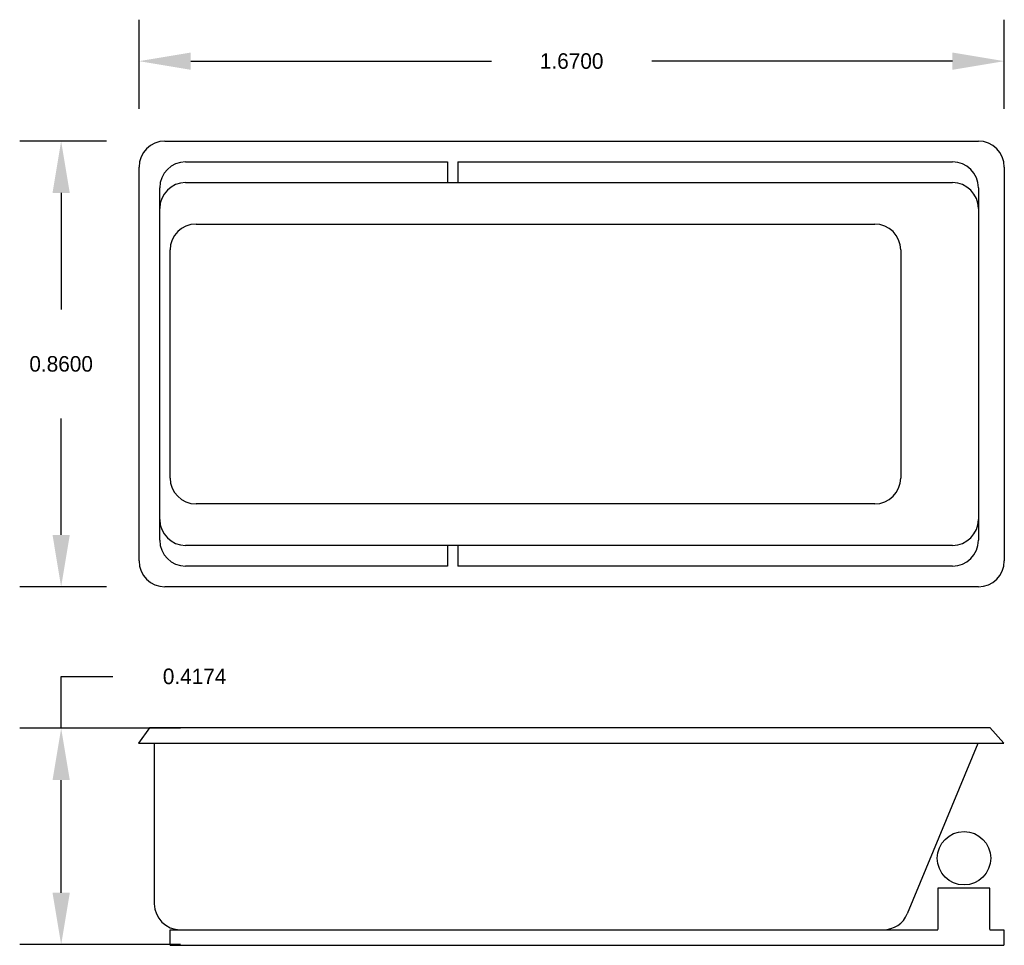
# Model space of a CAD drawing. Extents: x 15.24 to 17.14, y 14.72 to 16.51.
import ezdxf

# ---------------------------------------------------------------- set-up
doc = ezdxf.new("R2010")
doc.units = 0
doc.header["$MEASUREMENT"] = 0
doc.layers.get('0').update_dxf_attribs({"linetype": 'CONTINUOUS'})
doc.layers.get('DEFPOINTS').update_dxf_attribs({"linetype": 'CONTINUOUS'})
doc.dimstyles.get("Standard").update_dxf_attribs({"dimtxt": 0.18, "dimasz": 0.18, "dimexe": 0.18, "dimexo": 0.0625, "dimgap": 0.09, "dimtad": 0, "dimtih": 1, "dimtoh": 1, "dimdec": 4, "dimzin": 0, "dimdsep": 46, "dimtxsty": 'Standard', "dimcen": 0.09, "dimadec": 0, "dimazin": 0, "dimtfac": 1, "dimtdec": 4, "dimtofl": 0, "dimtmove": 0, "dimatfit": 3, "dimfxl": 0, "dimtolj": 1, "dimtzin": 0, "dimarcsym": 0})

# ---------------------------------------------------------------- blocks, each defined once
blk = doc.blocks.new('*D1')
at = {"color": 0, "linetype": 'ByBlock'}
for p, q in [((15.4114, 16.2722), (15.2436, 16.2722)), ((15.3236, 16.1722), (15.3236, 15.9472)), ((15.3236, 15.5122), (15.3236, 15.7372)), ((15.4114, 15.4122), (15.2436, 15.4122))]:
    blk.add_line(p, q, dxfattribs=at)
for points in [[(15.307, 16.1722), (15.3403, 16.1722), (15.3236, 16.2722)], [(15.307, 15.5122), (15.3403, 15.5122), (15.3236, 15.4122)]]:
    blk.add_solid(points, dxfattribs=at)
at = {"layer": 'DEFPOINTS', "color": 0, "linetype": 'ByBlock'}
for p in [(15.4739, 16.2722), (15.3236, 15.4122), (15.4739, 15.4122)]:
    blk.add_point(p, dxfattribs=at)
at = {"color": 0, "linetype": 'ByBlock', "insert": (15.3236, 15.8422), "char_height": 0.03, "attachment_point": 5}
blk.add_mtext('\\A1;0.8600', dxfattribs=at)
blk = doc.blocks.new('*D2')
at = {"color": 0, "linetype": 'ByBlock'}
for p, q in [((15.3237, 15.1392), (15.3237, 15.2392)), ((15.3237, 15.2392), (15.4237, 15.2392)), ((15.5543, 15.1392), (15.2437, 15.1392)), ((15.3237, 14.8218), (15.3237, 15.0392)), ((15.5543, 14.7218), (15.2437, 14.7218))]:
    blk.add_line(p, q, dxfattribs=at)
for points in [[(15.307, 15.0392), (15.3403, 15.0392), (15.3237, 15.1392)], [(15.307, 14.8218), (15.3403, 14.8218), (15.3237, 14.7218)]]:
    blk.add_solid(points, dxfattribs=at)
at = {"layer": 'DEFPOINTS', "color": 0, "linetype": 'ByBlock'}
for p in [(15.3237, 15.1392), (15.6168, 15.1392), (15.6168, 14.7218)]:
    blk.add_point(p, dxfattribs=at)
at = {"color": 0, "linetype": 'ByBlock', "insert": (15.5812, 15.2392), "char_height": 0.03, "attachment_point": 5}
blk.add_mtext('\\A1;0.4174', dxfattribs=at)
blk = doc.blocks.new('*D0')
at = {"color": 0, "linetype": 'ByBlock'}
for p, q in [((15.4739, 16.3347), (15.4739, 16.5065)), ((17.1439, 16.3347), (17.1439, 16.5065)), ((15.5739, 16.4265), (16.1539, 16.4265)), ((17.0439, 16.4265), (16.4639, 16.4265))]:
    blk.add_line(p, q, dxfattribs=at)
for points in [[(15.5739, 16.4431), (15.5739, 16.4098), (15.4739, 16.4265)], [(17.0439, 16.4431), (17.0439, 16.4098), (17.1439, 16.4265)]]:
    blk.add_solid(points, dxfattribs=at)
at = {"layer": 'DEFPOINTS', "color": 0, "linetype": 'ByBlock'}
for p in [(17.1439, 16.4265), (15.4739, 16.2722), (17.1439, 16.2722)]:
    blk.add_point(p, dxfattribs=at)
at = {"color": 0, "linetype": 'ByBlock', "insert": (16.3089, 16.4265), "char_height": 0.03, "attachment_point": 5}
blk.add_mtext('\\A1;1.6700', dxfattribs=at)

msp = doc.modelspace()

# ---------------------------------------------------------------- linework, layer by layer
for p, q in [((15.52393, 16.27215), (17.09393, 16.27215)), ((15.56393, 16.23215), (16.06899, 16.23215)), ((16.06899, 16.23215), (16.06899, 16.19215)), ((16.08899, 16.23215), (16.08899, 16.19215)), ((16.08899, 16.23215), (17.04393, 16.23215)), ((15.47393, 15.46215), (15.47393, 16.22215)), ((17.14393, 16.22215), (17.14393, 15.46215)), ((15.56393, 16.19215), (17.04393, 16.19215)), ((15.51393, 15.50215), (15.51393, 16.18215)), ((17.09393, 16.18215), (17.09393, 15.50215)), ((15.58393, 16.11215), (16.89393, 16.11215)), ((15.53393, 15.62215), (15.53393, 16.06215)), ((16.94393, 16.06215), (16.94393, 15.62215)), ((16.89393, 15.57215), (15.58393, 15.57215)), ((17.04393, 15.49215), (15.56393, 15.49215)), ((16.06899, 15.49215), (16.06899, 15.45215)), ((16.08899, 15.49215), (16.08899, 15.45215)), ((16.06899, 15.45215), (15.56393, 15.45215)), ((17.04393, 15.45215), (16.08899, 15.45215)), ((17.09393, 15.41215), (15.52393, 15.41215)), ((15.49391, 15.14039), (15.47272, 15.11046)), ((15.49396, 15.14046), (17.11598, 15.14046)), ((17.11588, 15.14058), (17.14272, 15.11046)), ((15.47272, 15.11046), (17.14272, 15.11046)), ((15.50347, 15.10983), (15.50347, 14.80046)), ((17.09294, 15.11002), (16.95672, 14.78132)), ((17.01588, 14.83089), (17.01588, 14.75089)), ((17.11588, 14.83089), (17.01588, 14.83089)), ((17.11588, 14.75089), (17.11588, 14.83089)), ((15.53393, 14.75046), (17.01588, 14.75046)), ((15.53393, 14.72046), (15.53393, 14.75046)), ((17.11588, 14.75046), (17.14272, 14.75046)), ((17.14272, 14.75046), (17.14272, 14.72046)), ((15.53393, 14.72046), (17.14272, 14.72046))]:
    msp.add_line(p, q)
msp.add_circle((17.06618, 14.88843), 0.05158)
for centre, start, end in [((15.52393, 16.22215), 90, 180), ((17.09393, 16.22215), 360, 90), ((15.56393, 16.18215), 90, 180), ((17.04393, 16.18215), 0, 90), ((15.56393, 16.14215), 90, 180), ((17.04393, 16.14215), 0, 90), ((15.58393, 16.06215), 90, 180), ((16.89393, 16.06215), 360, 90), ((15.58393, 15.62215), 180, 270), ((16.89393, 15.62215), 270, 360), ((15.56393, 15.54215), 180, 270), ((17.04393, 15.54215), 270, 0), ((15.56393, 15.50215), 180, 270), ((17.04393, 15.50215), 270, 0), ((15.52393, 15.46215), 180, 270), ((17.09393, 15.46215), 270, 0), ((15.55347, 14.80046), 180, 270), ((16.91053, 14.80046), 270, 337.49043)]:
    msp.add_arc(centre, 0.05, start, end)

# ---------------------------------------------------------------- dimensions: what is measured, and where the dimension line sits
dim = msp.add_linear_dim(base=(17.14393, 16.42648), p1=(15.47393, 16.27215), p2=(17.14393, 16.27215), dimstyle='Standard', override={"dimtxt": 0.03, "dimasz": 0.1, "dimexe": 0.08})
dim.commit()
dim.dimension.update_dxf_attribs({"geometry": '*D0', "text_midpoint": (16.30893, 16.42648)})
for base, p1, p2, picture, middle in [((15.32362, 15.41215), (15.47393, 16.27215), (15.47393, 15.41215), '*D1', (15.32362, 15.84215)), ((15.32365, 15.1392), (15.61679, 14.72183), (15.61679, 15.1392), '*D2', (15.58115, 15.2392))]:
    dim = msp.add_linear_dim(base=base, p1=p1, p2=p2, angle=90, dimstyle='Standard', override={"dimtxt": 0.03, "dimasz": 0.1, "dimexe": 0.08})
    dim.commit()
    dim.dimension.update_dxf_attribs({"geometry": picture, "text_midpoint": middle})

doc.saveas('drawing.dxf')
